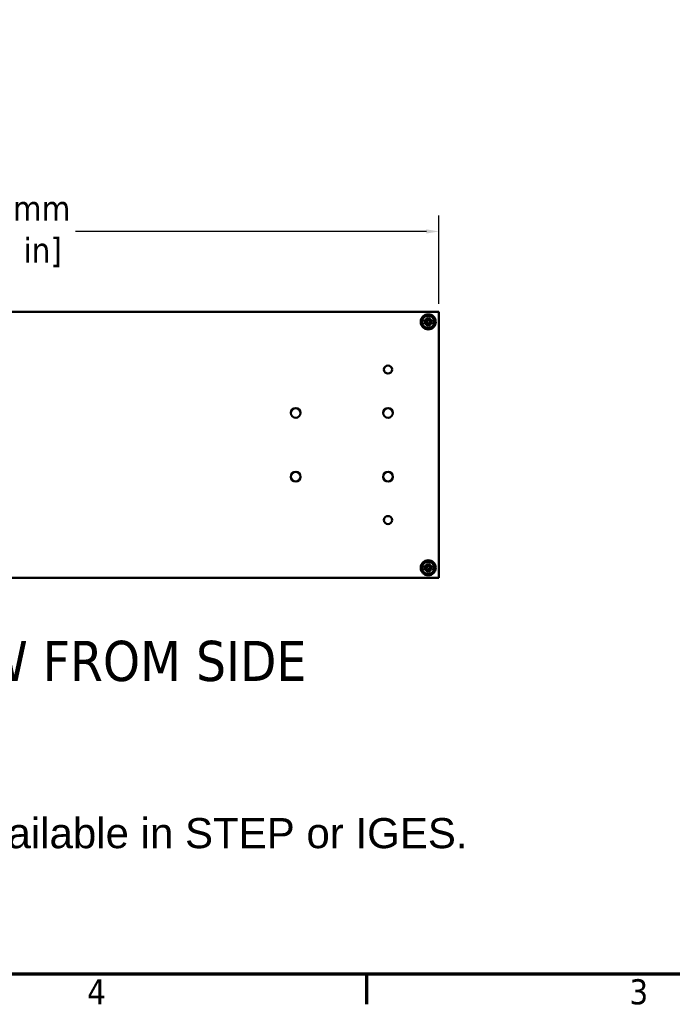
# Model space of a CAD drawing. Header units: millimetres. Extents: x 6 to 2153, y 38 to 1359.
# Tile 6 of 10: x 1176 to 1502, y 48 to 539. Entities that reach past the tile are written whole.
import ezdxf

# ---------------------------------------------------------------- set-up
doc = ezdxf.new("R2010")
doc.units = ezdxf.units.MM
doc.header["$LTSCALE"] = 2.5
for name, color, linetype, lineweight in [('Border (ANSI)', 7, 'Continuous', 70), ('Dimension (ANSI)', 7, 'Continuous', 25), ('Symbol (ANSI)', 7, 'Continuous', 25), ('Visible (ANSI)', 7, 'Continuous', 50)]:
    doc.layers.add(name, color=color, linetype=linetype, lineweight=lineweight)
doc.styles.add('Label Text (ANSI)', font='tahoma.ttf')
doc.styles.add('Note Text (ANSI)', font='tahoma.ttf')
doc.dimstyles.new('Default - mm (ANSI)', dxfattribs={"dimscale": 2.5, "dimtxt": 5, "dimasz": 2.5, "dimexe": 3.175, "dimexo": 1.6002, "dimgap": 0.8, "dimtad": 0, "dimtih": 1, "dimtoh": 1, "dimrnd": 1e-08, "dimzin": 0, "dimdsep": 46, "dimtxsty": 'Note Text (ANSI)', "dimcen": 0.09, "dimdle": 10, "dimclrd": 256, "dimclre": 256, "dimclrt": 256, "dimadec": 1, "dimazin": 0, "dimtfac": 0.6096, "dimtofl": 0, "dimtmove": 0, "dimatfit": 3, "dimldrblk": 'Filled-1', "dimfxl": 1, "dimtolj": 1, "dimtzin": 0, "dimlwd": -1, "dimlwe": -1, "dimarcsym": 0})

# ---------------------------------------------------------------- blocks, each defined once
blk = doc.blocks.new('Borders Default Border')
at = {"layer": 'Border (ANSI)'}
blk.add_line((539.75, 25.4), (539.75, 19.38), dxfattribs=at)
at = {"layer": 'Border (ANSI)', "flags": 128}
blk.add_lwpolyline([(12.7, 25.4), (12.7, 533.4), (850.9, 533.4), (850.9, 25.4), (12.7, 25.4)], dxfattribs=at)
at = {"layer": 'Border (ANSI)', "char_height": 5, "attachment_point": 7, "style": 'Note Text (ANSI)'}
for s, insert in [('4', (484.03, 19.38)), ('3', (592.17, 19.28))]:
    blk.add_mtext(s, dxfattribs=dict(at, insert=insert))
blk = doc.blocks.new('*D20')
at = {"layer": 'Defpoints', "color": 0, "transparency": 16777216}
for p in [(1385.47, 433.5), (928.27, 393.51), (1385.47, 393.5)]:
    blk.add_point(p, dxfattribs=at)
at = {"layer": 'Dimension (ANSI)', "transparency": 16777216}
for p, q in [((928.27, 397.51), (928.27, 441.44)), ((1385.47, 397.5), (1385.47, 441.44)), ((934.52, 433.5), (1109.53, 433.5)), ((1379.22, 433.5), (1204.21, 433.5))]:
    blk.add_line(p, q, dxfattribs=at)
for points in [[(934.52, 434.55), (934.52, 432.46), (928.27, 433.5)], [(1379.22, 434.55), (1379.22, 432.46), (1385.47, 433.5)]]:
    blk.add_solid(points, dxfattribs=at)
at = {"layer": 'Dimension (ANSI)', "transparency": 16777216, "insert": (1156.87, 433.5), "char_height": 12.5, "attachment_point": 5, "style": 'Note Text (ANSI)'}
blk.add_mtext('\\A1; 457.20 mm\\P[18.000 in]', dxfattribs=at)
blk = doc.blocks.new('Filled-1')
at = {"color": 0}
for p, q in [((0, 0), (-1, 0.333)), ((-1, 0.333), (-1, -0.333)), ((-1, 0), (0, 0)), ((-1, -0.333), (0, 0))]:
    blk.add_line(p, q, dxfattribs=at)
at = {"color": 0, "flags": 128}
blk.add_lwpolyline([(-1, -0.333), (0, 0), (-1, 0.333), (-1, -0.333)], dxfattribs=at)
at = {"color": 0}
blk.add_solid([(-1, -0.333), (0, 0), (-1, 0.333), (-1, -0.333)], dxfattribs=at)

msp = doc.modelspace()

# ---------------------------------------------------------------- linework, layer by layer
at = {"layer": 'Visible (ANSI)'}
for p, q in [((1385.47, 393.504), (966.37, 393.504)), ((1385.47, 260.916), (1385.47, 393.504)), ((1377.94, 389.009), (1379.115, 388.774)), ((1377.94, 387.917), (1379.115, 388.151)), ((1378.627, 389.971), (1379.607, 389.16)), ((1378.627, 389.971), (1379.43, 389.168)), ((1379.438, 388.991), (1378.627, 389.971)), ((1378.627, 386.954), (1379.438, 387.934)), ((1379.607, 387.765), (1378.627, 386.954)), ((1378.627, 386.954), (1379.43, 387.757)), ((1379.59, 390.658), (1379.825, 389.483)), ((1380.682, 390.658), (1380.447, 389.483)), ((1380.664, 389.16), (1381.644, 389.971)), ((1381.644, 386.954), (1380.664, 387.765)), ((1381.644, 389.971), (1380.833, 388.991)), ((1380.833, 387.934), (1381.644, 386.954)), ((1381.644, 389.971), (1380.841, 389.168)), ((1381.644, 386.954), (1380.841, 387.757)), ((1382.331, 389.009), (1381.156, 388.774)), ((1382.331, 387.917), (1381.156, 388.151)), ((1379.59, 386.267), (1379.825, 387.442)), ((1380.682, 386.267), (1380.447, 387.442)), ((1377.94, 266.504), (1379.115, 266.269)), ((1377.94, 265.412), (1379.115, 265.647)), ((1378.627, 267.467), (1379.607, 266.656)), ((1378.627, 267.467), (1379.43, 266.664)), ((1379.438, 266.487), (1378.627, 267.467)), ((1378.627, 264.45), (1379.438, 265.43)), ((1379.607, 265.261), (1378.627, 264.45)), ((1378.627, 264.45), (1379.43, 265.253)), ((1379.59, 268.154), (1379.825, 266.979)), ((1379.59, 263.763), (1379.825, 264.938)), ((1380.682, 268.154), (1380.447, 266.979)), ((1380.682, 263.763), (1380.447, 264.938)), ((1380.664, 266.656), (1381.644, 267.467)), ((1381.644, 264.45), (1380.664, 265.261)), ((1381.644, 267.467), (1380.833, 266.487)), ((1380.833, 265.43), (1381.644, 264.45)), ((1381.644, 267.467), (1380.841, 266.664)), ((1381.644, 264.45), (1380.841, 265.253)), ((1382.331, 266.504), (1381.156, 266.269)), ((1382.331, 265.412), (1381.156, 265.647)), ((928.27, 260.916), (1385.47, 260.916))]:
    msp.add_line(p, q, dxfattribs=at)
for centre, radius in [((1380.136, 388.463), 3.747), ((1380.136, 388.463), 3.023), ((1360.07, 364.701), 2.019), ((1314.045, 343.085), 2.388), ((1360.082, 343.085), 2.388), ((1314.045, 311.335), 2.388), ((1360.082, 311.335), 2.388), ((1360.07, 289.72), 2.019), ((1380.136, 265.958), 3.747), ((1380.136, 265.958), 3.023)]:
    msp.add_circle(centre, radius, dxfattribs=at)
for centre, radius, start, end in [((1380.136, 388.463), 1.214, 171.34792, 188.65208), ((1379.169, 389.042), 0.274, 258.69975, 349.27626), ((1379.169, 387.883), 0.274, 10.72374, 101.30025), ((1379.556, 389.429), 0.274, 280.72374, 11.30025), ((1379.556, 387.496), 0.274, 348.69975, 79.27626), ((1380.136, 388.463), 1.214, 81.34792, 98.65208), ((1380.715, 389.429), 0.274, 168.69975, 259.27626), ((1380.715, 387.496), 0.274, 100.72374, 191.30025), ((1381.102, 389.042), 0.274, 190.72374, 281.30025), ((1381.102, 387.883), 0.274, 78.69975, 169.27626), ((1380.136, 388.463), 1.214, 351.34792, 8.65208), ((1380.136, 388.463), 1.214, 261.34792, 278.65208), ((1380.136, 265.958), 1.214, 171.34792, 188.65208), ((1379.169, 266.538), 0.274, 258.69975, 349.27626), ((1379.169, 265.379), 0.274, 10.72374, 101.30025), ((1379.556, 266.925), 0.274, 280.72374, 11.30025), ((1379.556, 264.992), 0.274, 348.69975, 79.27626), ((1380.136, 265.958), 1.214, 81.34792, 98.65208), ((1380.715, 266.925), 0.274, 168.69975, 259.27626), ((1380.715, 264.992), 0.274, 100.72374, 191.30025), ((1381.102, 266.538), 0.274, 190.72374, 281.30025), ((1381.102, 265.379), 0.274, 78.69975, 169.27626), ((1380.136, 265.958), 1.214, 351.34792, 8.65208), ((1380.136, 265.958), 1.214, 261.34792, 278.65208)]:
    msp.add_arc(centre, radius, start, end, dxfattribs=at)
for centre, major_axis, start_param, end_param in [((1379.532, 389.4), (0.161, 0.195), 3.4224346, 4.1431636), ((1379.198, 389.067), (0.195, 0.161), 5.2816144, 6.0023434), ((1379.198, 387.858), (-0.195, 0.161), 3.4224346, 4.1431636), ((1379.532, 387.525), (-0.161, 0.195), 5.2816144, 6.0023434), ((1380.74, 389.4), (0.161, -0.195), 5.2816144, 6.0023434), ((1380.74, 387.525), (-0.161, -0.195), 3.4224346, 4.1431636), ((1381.073, 389.067), (0.195, -0.161), 3.4224346, 4.1431636), ((1381.073, 387.858), (-0.195, -0.161), 5.2816144, 6.0023434), ((1379.532, 266.896), (0.161, 0.195), 3.4224346, 4.1431636), ((1379.198, 266.562), (0.195, 0.161), 5.2816144, 6.0023434), ((1379.198, 265.354), (-0.195, 0.161), 3.4224346, 4.1431636), ((1379.532, 265.021), (-0.161, 0.195), 5.2816144, 6.0023434), ((1380.74, 266.896), (0.161, -0.195), 5.2816144, 6.0023434), ((1380.74, 265.021), (-0.161, -0.195), 3.4224346, 4.1431636), ((1381.073, 266.562), (0.195, -0.161), 3.4224346, 4.1431636), ((1381.073, 265.354), (-0.195, -0.161), 5.2816144, 6.0023434)]:
    msp.add_ellipse(centre, major_axis=major_axis, ratio=0.9884519, start_param=start_param, end_param=end_param, dxfattribs=at)
for points, knots in [([(1377.94, 389.009), (1377.965, 389.003), (1377.995, 388.997), (1378.041, 388.986), (1378.066, 388.98), (1378.098, 388.97), (1378.111, 388.966), (1378.121, 388.962)], [0.030954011, 0.030954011, 0.030954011, 0.030954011, 0.038664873, 0.038664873, 0.046370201, 0.046370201, 0.0526865, 0.0526865, 0.0526865, 0.0526865]), ([(1378.121, 387.963), (1378.111, 387.959), (1378.098, 387.955), (1378.066, 387.946), (1378.041, 387.939), (1377.995, 387.928), (1377.965, 387.922), (1377.94, 387.917)], [0.070977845, 0.070977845, 0.070977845, 0.070977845, 0.077294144, 0.077294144, 0.084999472, 0.084999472, 0.092710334, 0.092710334, 0.092710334, 0.092710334]), ([(1379.622, 388.976), (1379.62, 388.958), (1379.616, 388.938), (1379.601, 388.879), (1379.584, 388.84), (1379.543, 388.771), (1379.516, 388.738), (1379.455, 388.682), (1379.421, 388.659), (1379.349, 388.623), (1379.305, 388.608), (1379.216, 388.594), (1379.17, 388.594), (1379.129, 388.6), (1379.114, 388.602), (1379.098, 388.605), (1379.082, 388.609)], [-0.06963748, -0.06963748, -0.06963748, -0.06963748, -0.064003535, -0.064003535, -0.052028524, -0.052028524, -0.040053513, -0.040053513, -0.028078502, -0.028078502, -0.014039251, -0.014039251, 0, 0, 0, 0.005376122, 0.005376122, 0.005376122, 0.005376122]), ([(1379.082, 388.316), (1379.098, 388.32), (1379.114, 388.323), (1379.17, 388.331), (1379.216, 388.331), (1379.305, 388.317), (1379.349, 388.302), (1379.421, 388.266), (1379.455, 388.243), (1379.516, 388.187), (1379.543, 388.154), (1379.584, 388.086), (1379.601, 388.046), (1379.616, 387.987), (1379.62, 387.968), (1379.622, 387.949)], [0.173581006, 0.173581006, 0.173581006, 0.173581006, 0.178957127, 0.178957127, 0.192996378, 0.192996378, 0.20703563, 0.20703563, 0.219010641, 0.219010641, 0.230985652, 0.230985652, 0.242960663, 0.242960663, 0.248594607, 0.248594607, 0.248594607, 0.248594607]), ([(1379.43, 389.168), (1379.433, 389.165), (1379.436, 389.162), (1379.472, 389.126), (1379.497, 389.101), (1379.557, 389.041), (1379.59, 389.008), (1379.622, 388.976)], [-3.39284036, -3.39284036, -3.39284036, -3.39284036, -3.38761214, -3.38761214, -3.32693247, -3.32693247, -3.20404391, -3.20404391, -3.20404391, -3.20404391]), ([(1379.43, 387.757), (1379.433, 387.76), (1379.436, 387.763), (1379.472, 387.799), (1379.497, 387.824), (1379.557, 387.884), (1379.59, 387.917), (1379.622, 387.949)], [-3.39284036, -3.39284036, -3.39284036, -3.39284036, -3.38761214, -3.38761214, -3.32693247, -3.32693247, -3.20404391, -3.20404391, -3.20404391, -3.20404391]), ([(1379.636, 390.478), (1379.632, 390.487), (1379.628, 390.501), (1379.619, 390.532), (1379.612, 390.557), (1379.601, 390.603), (1379.595, 390.633), (1379.59, 390.658)], [0.070977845, 0.070977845, 0.070977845, 0.070977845, 0.077294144, 0.077294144, 0.084999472, 0.084999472, 0.092710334, 0.092710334, 0.092710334, 0.092710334]), ([(1379.99, 389.516), (1379.993, 389.5), (1379.996, 389.484), (1380.004, 389.428), (1380.004, 389.383), (1379.99, 389.293), (1379.975, 389.249), (1379.939, 389.178), (1379.917, 389.143), (1379.86, 389.082), (1379.827, 389.055), (1379.759, 389.014), (1379.719, 388.997), (1379.66, 388.982), (1379.641, 388.979), (1379.622, 388.976)], [0.173581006, 0.173581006, 0.173581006, 0.173581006, 0.178957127, 0.178957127, 0.192996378, 0.192996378, 0.20703563, 0.20703563, 0.219010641, 0.219010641, 0.230985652, 0.230985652, 0.242960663, 0.242960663, 0.248594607, 0.248594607, 0.248594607, 0.248594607]), ([(1379.622, 387.949), (1379.641, 387.947), (1379.66, 387.943), (1379.719, 387.928), (1379.759, 387.911), (1379.827, 387.87), (1379.86, 387.843), (1379.917, 387.782), (1379.939, 387.747), (1379.975, 387.676), (1379.99, 387.632), (1380.004, 387.543), (1380.004, 387.497), (1379.999, 387.456), (1379.996, 387.441), (1379.993, 387.425), (1379.99, 387.409)], [-0.06963748, -0.06963748, -0.06963748, -0.06963748, -0.064003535, -0.064003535, -0.052028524, -0.052028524, -0.040053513, -0.040053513, -0.028078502, -0.028078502, -0.014039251, -0.014039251, 0, 0, 0, 0.005376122, 0.005376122, 0.005376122, 0.005376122]), ([(1380.649, 388.976), (1380.631, 388.979), (1380.612, 388.982), (1380.552, 388.997), (1380.513, 389.014), (1380.444, 389.055), (1380.411, 389.082), (1380.355, 389.143), (1380.332, 389.178), (1380.296, 389.249), (1380.282, 389.293), (1380.267, 389.383), (1380.267, 389.428), (1380.273, 389.469), (1380.275, 389.484), (1380.278, 389.5), (1380.282, 389.516)], [-0.06963748, -0.06963748, -0.06963748, -0.06963748, -0.064003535, -0.064003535, -0.052028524, -0.052028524, -0.040053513, -0.040053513, -0.028078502, -0.028078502, -0.014039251, -0.014039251, 0, 0, 0, 0.005376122, 0.005376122, 0.005376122, 0.005376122]), ([(1380.282, 387.409), (1380.278, 387.425), (1380.275, 387.441), (1380.267, 387.497), (1380.267, 387.543), (1380.282, 387.632), (1380.296, 387.676), (1380.332, 387.747), (1380.355, 387.782), (1380.411, 387.843), (1380.444, 387.87), (1380.513, 387.911), (1380.552, 387.928), (1380.612, 387.943), (1380.631, 387.947), (1380.649, 387.949)], [0.173581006, 0.173581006, 0.173581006, 0.173581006, 0.178957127, 0.178957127, 0.192996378, 0.192996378, 0.20703563, 0.20703563, 0.219010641, 0.219010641, 0.230985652, 0.230985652, 0.242960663, 0.242960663, 0.248594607, 0.248594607, 0.248594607, 0.248594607]), ([(1380.682, 390.658), (1380.677, 390.633), (1380.67, 390.603), (1380.659, 390.557), (1380.653, 390.532), (1380.643, 390.501), (1380.639, 390.487), (1380.635, 390.478)], [0.030954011, 0.030954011, 0.030954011, 0.030954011, 0.038664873, 0.038664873, 0.046370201, 0.046370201, 0.0526865, 0.0526865, 0.0526865, 0.0526865]), ([(1380.841, 389.168), (1380.838, 389.165), (1380.835, 389.162), (1380.799, 389.126), (1380.774, 389.101), (1380.714, 389.041), (1380.681, 389.008), (1380.649, 388.976)], [-3.39284036, -3.39284036, -3.39284036, -3.39284036, -3.38761214, -3.38761214, -3.32693247, -3.32693247, -3.20404391, -3.20404391, -3.20404391, -3.20404391]), ([(1381.189, 388.609), (1381.173, 388.605), (1381.158, 388.602), (1381.101, 388.594), (1381.056, 388.594), (1380.966, 388.608), (1380.923, 388.623), (1380.851, 388.659), (1380.816, 388.682), (1380.755, 388.738), (1380.728, 388.771), (1380.687, 388.84), (1380.67, 388.879), (1380.655, 388.938), (1380.652, 388.958), (1380.649, 388.976)], [0.173581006, 0.173581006, 0.173581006, 0.173581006, 0.178957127, 0.178957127, 0.192996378, 0.192996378, 0.20703563, 0.20703563, 0.219010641, 0.219010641, 0.230985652, 0.230985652, 0.242960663, 0.242960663, 0.248594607, 0.248594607, 0.248594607, 0.248594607]), ([(1380.649, 387.949), (1380.652, 387.968), (1380.655, 387.987), (1380.67, 388.046), (1380.687, 388.086), (1380.728, 388.154), (1380.755, 388.187), (1380.816, 388.243), (1380.851, 388.266), (1380.923, 388.302), (1380.966, 388.317), (1381.056, 388.331), (1381.101, 388.331), (1381.142, 388.325), (1381.158, 388.323), (1381.173, 388.32), (1381.189, 388.316)], [-0.06963748, -0.06963748, -0.06963748, -0.06963748, -0.064003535, -0.064003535, -0.052028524, -0.052028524, -0.040053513, -0.040053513, -0.028078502, -0.028078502, -0.014039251, -0.014039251, 0, 0, 0, 0.005376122, 0.005376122, 0.005376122, 0.005376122]), ([(1380.841, 387.757), (1380.838, 387.76), (1380.835, 387.763), (1380.799, 387.799), (1380.774, 387.824), (1380.714, 387.884), (1380.681, 387.917), (1380.649, 387.949)], [-3.39284036, -3.39284036, -3.39284036, -3.39284036, -3.38761214, -3.38761214, -3.32693247, -3.32693247, -3.20404391, -3.20404391, -3.20404391, -3.20404391]), ([(1382.151, 388.962), (1382.16, 388.966), (1382.174, 388.97), (1382.206, 388.98), (1382.23, 388.986), (1382.277, 388.997), (1382.306, 389.003), (1382.331, 389.009)], [0.070977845, 0.070977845, 0.070977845, 0.070977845, 0.077294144, 0.077294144, 0.084999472, 0.084999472, 0.092710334, 0.092710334, 0.092710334, 0.092710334]), ([(1382.331, 387.917), (1382.306, 387.922), (1382.277, 387.928), (1382.23, 387.939), (1382.206, 387.946), (1382.174, 387.955), (1382.16, 387.959), (1382.151, 387.963)], [0.030954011, 0.030954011, 0.030954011, 0.030954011, 0.038664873, 0.038664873, 0.046370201, 0.046370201, 0.0526865, 0.0526865, 0.0526865, 0.0526865]), ([(1379.59, 386.267), (1379.595, 386.292), (1379.601, 386.322), (1379.612, 386.368), (1379.619, 386.393), (1379.628, 386.424), (1379.632, 386.438), (1379.636, 386.447)], [0.030954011, 0.030954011, 0.030954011, 0.030954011, 0.038664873, 0.038664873, 0.046370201, 0.046370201, 0.0526865, 0.0526865, 0.0526865, 0.0526865]), ([(1380.635, 386.447), (1380.639, 386.438), (1380.643, 386.424), (1380.653, 386.393), (1380.659, 386.368), (1380.67, 386.322), (1380.677, 386.292), (1380.682, 386.267)], [0.070977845, 0.070977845, 0.070977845, 0.070977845, 0.077294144, 0.077294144, 0.084999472, 0.084999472, 0.092710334, 0.092710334, 0.092710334, 0.092710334]), ([(1377.94, 266.504), (1377.965, 266.499), (1377.995, 266.493), (1378.041, 266.482), (1378.066, 266.475), (1378.098, 266.466), (1378.111, 266.462), (1378.121, 266.458)], [0.030954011, 0.030954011, 0.030954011, 0.030954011, 0.038664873, 0.038664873, 0.046370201, 0.046370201, 0.0526865, 0.0526865, 0.0526865, 0.0526865]), ([(1378.121, 265.459), (1378.111, 265.455), (1378.098, 265.451), (1378.066, 265.441), (1378.041, 265.435), (1377.995, 265.424), (1377.965, 265.417), (1377.94, 265.412)], [0.070977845, 0.070977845, 0.070977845, 0.070977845, 0.077294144, 0.077294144, 0.084999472, 0.084999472, 0.092710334, 0.092710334, 0.092710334, 0.092710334]), ([(1379.622, 266.472), (1379.62, 266.453), (1379.616, 266.434), (1379.601, 266.375), (1379.584, 266.335), (1379.543, 266.267), (1379.516, 266.234), (1379.455, 266.177), (1379.421, 266.155), (1379.349, 266.119), (1379.305, 266.104), (1379.216, 266.09), (1379.17, 266.09), (1379.129, 266.095), (1379.114, 266.098), (1379.098, 266.101), (1379.082, 266.104)], [-0.06963748, -0.06963748, -0.06963748, -0.06963748, -0.064003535, -0.064003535, -0.052028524, -0.052028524, -0.040053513, -0.040053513, -0.028078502, -0.028078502, -0.014039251, -0.014039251, 0, 0, 0, 0.005376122, 0.005376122, 0.005376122, 0.005376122]), ([(1379.082, 265.812), (1379.098, 265.816), (1379.114, 265.819), (1379.17, 265.827), (1379.216, 265.827), (1379.305, 265.812), (1379.349, 265.798), (1379.421, 265.762), (1379.455, 265.739), (1379.516, 265.683), (1379.543, 265.65), (1379.584, 265.581), (1379.601, 265.542), (1379.616, 265.482), (1379.62, 265.463), (1379.622, 265.445)], [0.173581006, 0.173581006, 0.173581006, 0.173581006, 0.178957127, 0.178957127, 0.192996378, 0.192996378, 0.20703563, 0.20703563, 0.219010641, 0.219010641, 0.230985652, 0.230985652, 0.242960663, 0.242960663, 0.248594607, 0.248594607, 0.248594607, 0.248594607]), ([(1379.43, 266.664), (1379.433, 266.661), (1379.436, 266.658), (1379.472, 266.622), (1379.497, 266.597), (1379.557, 266.537), (1379.59, 266.504), (1379.622, 266.472)], [-3.39284036, -3.39284036, -3.39284036, -3.39284036, -3.38761214, -3.38761214, -3.32693247, -3.32693247, -3.20404391, -3.20404391, -3.20404391, -3.20404391]), ([(1379.43, 265.253), (1379.433, 265.256), (1379.436, 265.259), (1379.472, 265.295), (1379.497, 265.32), (1379.557, 265.38), (1379.59, 265.413), (1379.622, 265.445)], [-3.39284036, -3.39284036, -3.39284036, -3.39284036, -3.38761214, -3.38761214, -3.32693247, -3.32693247, -3.20404391, -3.20404391, -3.20404391, -3.20404391]), ([(1379.636, 267.973), (1379.632, 267.983), (1379.628, 267.996), (1379.619, 268.028), (1379.612, 268.053), (1379.601, 268.099), (1379.595, 268.129), (1379.59, 268.154)], [0.070977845, 0.070977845, 0.070977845, 0.070977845, 0.077294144, 0.077294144, 0.084999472, 0.084999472, 0.092710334, 0.092710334, 0.092710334, 0.092710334]), ([(1379.99, 267.012), (1379.993, 266.996), (1379.996, 266.98), (1380.004, 266.924), (1380.004, 266.878), (1379.99, 266.789), (1379.975, 266.745), (1379.939, 266.673), (1379.917, 266.639), (1379.86, 266.578), (1379.827, 266.551), (1379.759, 266.51), (1379.719, 266.493), (1379.66, 266.478), (1379.641, 266.474), (1379.622, 266.472)], [0.173581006, 0.173581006, 0.173581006, 0.173581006, 0.178957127, 0.178957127, 0.192996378, 0.192996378, 0.20703563, 0.20703563, 0.219010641, 0.219010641, 0.230985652, 0.230985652, 0.242960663, 0.242960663, 0.248594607, 0.248594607, 0.248594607, 0.248594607]), ([(1379.622, 265.445), (1379.641, 265.442), (1379.66, 265.439), (1379.719, 265.424), (1379.759, 265.407), (1379.827, 265.366), (1379.86, 265.339), (1379.917, 265.278), (1379.939, 265.243), (1379.975, 265.171), (1379.99, 265.128), (1380.004, 265.038), (1380.004, 264.993), (1379.999, 264.952), (1379.996, 264.936), (1379.993, 264.921), (1379.99, 264.905)], [-0.06963748, -0.06963748, -0.06963748, -0.06963748, -0.064003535, -0.064003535, -0.052028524, -0.052028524, -0.040053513, -0.040053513, -0.028078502, -0.028078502, -0.014039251, -0.014039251, 0, 0, 0, 0.005376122, 0.005376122, 0.005376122, 0.005376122]), ([(1380.649, 266.472), (1380.631, 266.474), (1380.612, 266.478), (1380.552, 266.493), (1380.513, 266.51), (1380.444, 266.551), (1380.411, 266.578), (1380.355, 266.639), (1380.332, 266.673), (1380.296, 266.745), (1380.282, 266.789), (1380.267, 266.878), (1380.267, 266.924), (1380.273, 266.965), (1380.275, 266.98), (1380.278, 266.996), (1380.282, 267.012)], [-0.06963748, -0.06963748, -0.06963748, -0.06963748, -0.064003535, -0.064003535, -0.052028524, -0.052028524, -0.040053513, -0.040053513, -0.028078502, -0.028078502, -0.014039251, -0.014039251, 0, 0, 0, 0.005376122, 0.005376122, 0.005376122, 0.005376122]), ([(1380.282, 264.905), (1380.278, 264.921), (1380.275, 264.936), (1380.267, 264.993), (1380.267, 265.038), (1380.282, 265.128), (1380.296, 265.171), (1380.332, 265.243), (1380.355, 265.278), (1380.411, 265.339), (1380.444, 265.366), (1380.513, 265.407), (1380.552, 265.424), (1380.612, 265.439), (1380.631, 265.442), (1380.649, 265.445)], [0.173581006, 0.173581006, 0.173581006, 0.173581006, 0.178957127, 0.178957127, 0.192996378, 0.192996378, 0.20703563, 0.20703563, 0.219010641, 0.219010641, 0.230985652, 0.230985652, 0.242960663, 0.242960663, 0.248594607, 0.248594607, 0.248594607, 0.248594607]), ([(1380.682, 268.154), (1380.677, 268.129), (1380.67, 268.099), (1380.659, 268.053), (1380.653, 268.028), (1380.643, 267.996), (1380.639, 267.983), (1380.635, 267.973)], [0.030954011, 0.030954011, 0.030954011, 0.030954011, 0.038664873, 0.038664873, 0.046370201, 0.046370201, 0.0526865, 0.0526865, 0.0526865, 0.0526865]), ([(1380.841, 266.664), (1380.838, 266.661), (1380.835, 266.658), (1380.799, 266.622), (1380.774, 266.597), (1380.714, 266.537), (1380.681, 266.504), (1380.649, 266.472)], [-3.39284036, -3.39284036, -3.39284036, -3.39284036, -3.38761214, -3.38761214, -3.32693247, -3.32693247, -3.20404391, -3.20404391, -3.20404391, -3.20404391]), ([(1381.189, 266.104), (1381.173, 266.101), (1381.158, 266.098), (1381.101, 266.09), (1381.056, 266.09), (1380.966, 266.104), (1380.923, 266.119), (1380.851, 266.155), (1380.816, 266.177), (1380.755, 266.234), (1380.728, 266.267), (1380.687, 266.335), (1380.67, 266.375), (1380.655, 266.434), (1380.652, 266.453), (1380.649, 266.472)], [0.173581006, 0.173581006, 0.173581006, 0.173581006, 0.178957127, 0.178957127, 0.192996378, 0.192996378, 0.20703563, 0.20703563, 0.219010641, 0.219010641, 0.230985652, 0.230985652, 0.242960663, 0.242960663, 0.248594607, 0.248594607, 0.248594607, 0.248594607]), ([(1380.649, 265.445), (1380.652, 265.463), (1380.655, 265.482), (1380.67, 265.542), (1380.687, 265.581), (1380.728, 265.65), (1380.755, 265.683), (1380.816, 265.739), (1380.851, 265.762), (1380.923, 265.798), (1380.966, 265.812), (1381.056, 265.827), (1381.101, 265.827), (1381.142, 265.821), (1381.158, 265.819), (1381.173, 265.816), (1381.189, 265.812)], [-0.06963748, -0.06963748, -0.06963748, -0.06963748, -0.064003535, -0.064003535, -0.052028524, -0.052028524, -0.040053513, -0.040053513, -0.028078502, -0.028078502, -0.014039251, -0.014039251, 0, 0, 0, 0.005376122, 0.005376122, 0.005376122, 0.005376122]), ([(1380.841, 265.253), (1380.838, 265.256), (1380.835, 265.259), (1380.799, 265.295), (1380.774, 265.32), (1380.714, 265.38), (1380.681, 265.413), (1380.649, 265.445)], [-3.39284036, -3.39284036, -3.39284036, -3.39284036, -3.38761214, -3.38761214, -3.32693247, -3.32693247, -3.20404391, -3.20404391, -3.20404391, -3.20404391]), ([(1382.151, 266.458), (1382.16, 266.462), (1382.174, 266.466), (1382.206, 266.475), (1382.23, 266.482), (1382.277, 266.493), (1382.306, 266.499), (1382.331, 266.504)], [0.070977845, 0.070977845, 0.070977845, 0.070977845, 0.077294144, 0.077294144, 0.084999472, 0.084999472, 0.092710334, 0.092710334, 0.092710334, 0.092710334]), ([(1382.331, 265.412), (1382.306, 265.417), (1382.277, 265.424), (1382.23, 265.435), (1382.206, 265.441), (1382.174, 265.451), (1382.16, 265.455), (1382.151, 265.459)], [0.030954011, 0.030954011, 0.030954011, 0.030954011, 0.038664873, 0.038664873, 0.046370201, 0.046370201, 0.0526865, 0.0526865, 0.0526865, 0.0526865]), ([(1379.59, 263.763), (1379.595, 263.788), (1379.601, 263.817), (1379.612, 263.864), (1379.619, 263.888), (1379.628, 263.92), (1379.632, 263.934), (1379.636, 263.943)], [0.030954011, 0.030954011, 0.030954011, 0.030954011, 0.038664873, 0.038664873, 0.046370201, 0.046370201, 0.0526865, 0.0526865, 0.0526865, 0.0526865]), ([(1380.635, 263.943), (1380.639, 263.934), (1380.643, 263.92), (1380.653, 263.888), (1380.659, 263.864), (1380.67, 263.817), (1380.677, 263.788), (1380.682, 263.763)], [0.070977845, 0.070977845, 0.070977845, 0.070977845, 0.077294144, 0.077294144, 0.084999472, 0.084999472, 0.092710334, 0.092710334, 0.092710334, 0.092710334])]:
    msp.add_open_spline(points, degree=3, knots=knots, dxfattribs=at)
for points, weights in [([(1378.935, 388.645), (1378.631, 388.763), (1378.121, 388.962)], [1, 1.03688564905, 1.00354073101]), ([(1378.121, 387.963), (1378.631, 388.162), (1378.935, 388.28)], [1.00354073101, 1.03688564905, 1]), ([(1379.082, 388.609), (1379.013, 388.626), (1378.935, 388.645)], [1.12780664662, 1.06432518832, 1]), ([(1378.935, 388.28), (1379.013, 388.299), (1379.082, 388.316)], [1, 1.06432518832, 1.12780664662]), ([(1379.636, 390.478), (1379.835, 389.967), (1379.953, 389.663)], [1.00354073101, 1.03688564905, 1]), ([(1379.953, 389.663), (1379.972, 389.585), (1379.99, 389.516)], [1, 1.06432518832, 1.12780664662]), ([(1380.282, 389.516), (1380.299, 389.585), (1380.318, 389.663)], [1.12780664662, 1.06432518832, 1]), ([(1380.318, 389.663), (1380.436, 389.967), (1380.635, 390.478)], [1, 1.03688564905, 1.00354073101]), ([(1381.336, 388.645), (1381.258, 388.626), (1381.189, 388.609)], [1, 1.06432518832, 1.12780664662]), ([(1381.189, 388.316), (1381.258, 388.299), (1381.336, 388.28)], [1.12780664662, 1.06432518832, 1]), ([(1382.151, 388.962), (1381.64, 388.763), (1381.336, 388.645)], [1.00354073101, 1.03688564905, 1]), ([(1381.336, 388.28), (1381.64, 388.162), (1382.151, 387.963)], [1, 1.03688564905, 1.00354073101]), ([(1379.953, 387.262), (1379.835, 386.958), (1379.636, 386.447)], [1, 1.03688564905, 1.00354073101]), ([(1379.99, 387.409), (1379.972, 387.34), (1379.953, 387.262)], [1.12780664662, 1.06432518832, 1]), ([(1380.318, 387.262), (1380.299, 387.34), (1380.282, 387.409)], [1, 1.06432518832, 1.12780664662]), ([(1380.635, 386.447), (1380.436, 386.958), (1380.318, 387.262)], [1.00354073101, 1.03688564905, 1]), ([(1378.935, 266.141), (1378.631, 266.259), (1378.121, 266.458)], [1, 1.03688564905, 1.00354073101]), ([(1378.121, 265.459), (1378.631, 265.658), (1378.935, 265.776)], [1.00354073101, 1.03688564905, 1]), ([(1379.082, 266.104), (1379.013, 266.122), (1378.935, 266.141)], [1.12780664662, 1.06432518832, 1]), ([(1378.935, 265.776), (1379.013, 265.795), (1379.082, 265.812)], [1, 1.06432518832, 1.12780664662]), ([(1379.636, 267.973), (1379.835, 267.463), (1379.953, 267.159)], [1.00354073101, 1.03688564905, 1]), ([(1379.953, 267.159), (1379.972, 267.081), (1379.99, 267.012)], [1, 1.06432518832, 1.12780664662]), ([(1379.99, 264.905), (1379.972, 264.836), (1379.953, 264.758)], [1.12780664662, 1.06432518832, 1]), ([(1380.282, 267.012), (1380.299, 267.081), (1380.318, 267.159)], [1.12780664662, 1.06432518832, 1]), ([(1380.318, 264.758), (1380.299, 264.836), (1380.282, 264.905)], [1, 1.06432518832, 1.12780664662]), ([(1380.318, 267.159), (1380.436, 267.463), (1380.635, 267.973)], [1, 1.03688564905, 1.00354073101]), ([(1381.336, 266.141), (1381.258, 266.122), (1381.189, 266.104)], [1, 1.06432518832, 1.12780664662]), ([(1381.189, 265.812), (1381.258, 265.795), (1381.336, 265.776)], [1.12780664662, 1.06432518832, 1]), ([(1382.151, 266.458), (1381.64, 266.259), (1381.336, 266.141)], [1.00354073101, 1.03688564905, 1]), ([(1381.336, 265.776), (1381.64, 265.658), (1382.151, 265.459)], [1, 1.03688564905, 1.00354073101]), ([(1379.953, 264.758), (1379.835, 264.454), (1379.636, 263.943)], [1, 1.03688564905, 1.00354073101]), ([(1380.635, 263.943), (1380.436, 264.454), (1380.318, 264.758)], [1.00354073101, 1.03688564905, 1])]:
    msp.add_rational_spline(points, weights, degree=2, dxfattribs=at)

# ---------------------------------------------------------------- block references
at = {"xscale": 2.5, "yscale": 2.5, "zscale": 2.5}
msp.add_blockref('Borders Default Border', (0, 0), dxfattribs=at)

# ---------------------------------------------------------------- texts
at = {"layer": 'Symbol (ANSI)', "insert": (970.502, 209.157), "char_height": 20, "attachment_point": 7, "style": 'Label Text (ANSI)'}
msp.add_mtext('ASSEMBLY - VIEW FROM SIDE', dxfattribs=at)
at = {"layer": 'Symbol (ANSI)', "color": 5, "true_color": 0x0000ff, "insert": (864.035, 156.98), "char_height": 15, "width": 648.6922, "attachment_point": 1, "line_spacing_factor": 0.629481, "style": 'Note Text (ANSI)'}
msp.add_mtext('{\\fArial|b0|i0|c0|p34;\\H1x;\\PSolid models of this enclosure available in STEP or IGES.}', dxfattribs=at)

# ---------------------------------------------------------------- dimensions: what is measured, and where the dimension line sits
at = {"layer": 'Dimension (ANSI)'}
dim = msp.add_linear_dim(base=(1385.47, 433.504), p1=(928.27, 393.514), p2=(1385.47, 393.504), text=' <> mm\\X[18.000 in]', dimstyle='Default - mm (ANSI)', override={"dimtih": 0, "dimtoh": 0, "dimdec": 2, "dimpost": '', "dimtp": 0, "dimtm": 0, "dimtdec": 2, "dimatfit": 1}, dxfattribs=at)
dim.commit()
dim.dimension.update_dxf_attribs({"geometry": '*D20', "text_midpoint": (1156.87, 433.504), "dimtype": 160})

doc.saveas('drawing.dxf')
